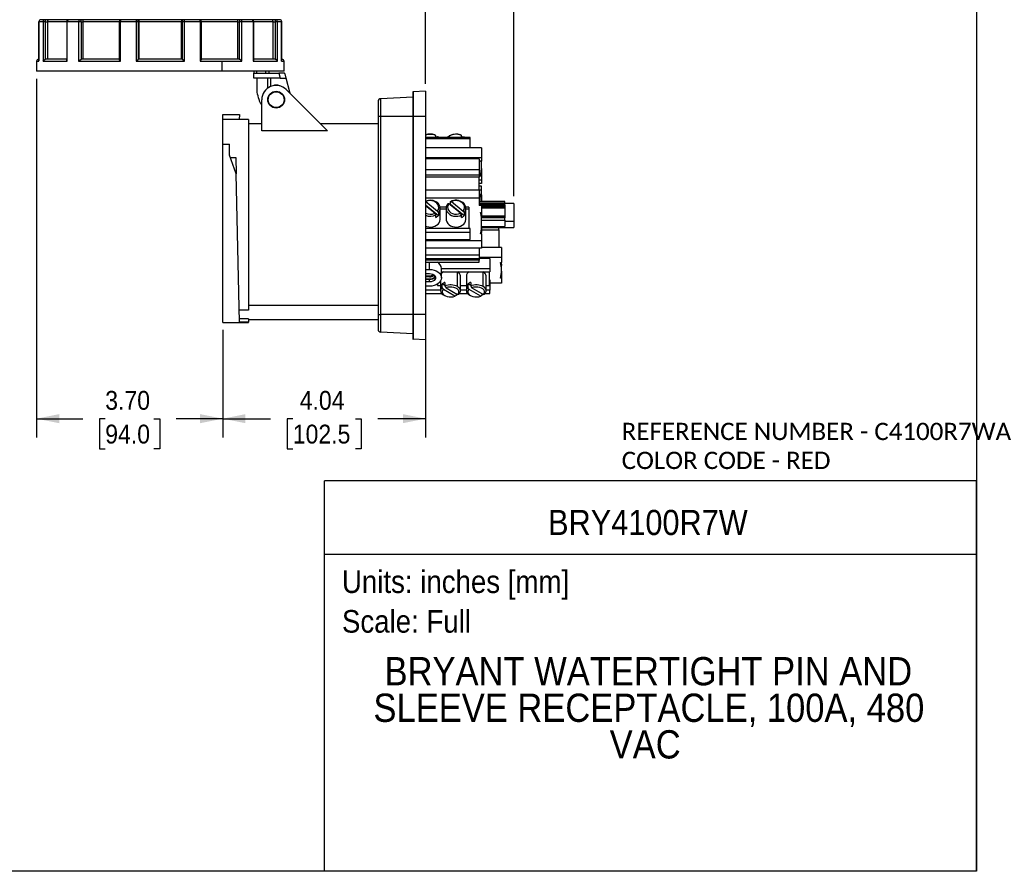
# Model space of a CAD drawing. Header units: inches. Extents: x 0 to 33.6, y 0 to 25.5.
# Tile 2 of 6: x 14 to 33.6, y 0 to 16.9. Entities that reach past the tile are written whole.
import ezdxf
from ezdxf.enums import TextEntityAlignment as Align

# ---------------------------------------------------------------- set-up
doc = ezdxf.new("R2010")
doc.units = ezdxf.units.IN
doc.header["$LTSCALE"] = 3
doc.header["$MEASUREMENT"] = 0
doc.linetypes.add('SLD-Solid', pattern=[0])
doc.layers.add('DIMENSIONS', color=140, linetype='SLD-Solid', lineweight=25)
doc.layers.add('TEXT', color=140, linetype='SLD-Solid', lineweight=25)
doc.layers.add('SLD-DEFPOINTS', color=7, linetype='Continuous')
doc.styles.add('SLDTEXTSTYLE0', font='GOTHIC.TTF', dxfattribs={"width": 0.913})
doc.styles.add('SLDTEXTSTYLE1', font='CALIBRI.TTF')
doc.dimstyles.new('SLDDIMSTYLE0', dxfattribs={"dimtxt": 0.375, "dimasz": 0.45, "dimexe": 0, "dimexo": 0.0625, "dimgap": 0.09375, "dimtad": 0, "dimtih": 1, "dimtoh": 1, "dimrnd": 1e-09, "dimzin": 12, "dimdsep": 46, "dimtxsty": 'SLDTEXTSTYLE0', "dimsah": 1, "dimcen": 0.09, "dimadec": 0, "dimazin": 3, "dimtfac": 1, "dimtofl": 0, "dimtmove": 0, "dimatfit": 3, "dimfxl": 0, "dimfrac": 2, "dimtolj": 1, "dimtzin": 12, "dimarcsym": 0})
doc.dimstyles.new('SLDDIMSTYLE4', dxfattribs={"dimtxt": 0.375, "dimasz": 0.45, "dimexe": 0, "dimexo": 0.0625, "dimgap": 0.09375, "dimtad": 0, "dimtih": 1, "dimtoh": 1, "dimrnd": 1e-09, "dimzin": 4, "dimdsep": 46, "dimtxsty": 'SLDTEXTSTYLE0', "dimsah": 1, "dimcen": 0.09, "dimadec": 0, "dimazin": 1, "dimtfac": 1, "dimtofl": 0, "dimtmove": 0, "dimatfit": 3, "dimfxl": 0, "dimfrac": 2, "dimtolj": 1, "dimtzin": 12, "dimarcsym": 0})

# ---------------------------------------------------------------- blocks, each defined once
blk = doc.blocks.new('Block2')
at = {"color": 7, "linetype": 'SLD-Solid', "lineweight": 18}
for q in [(33, 25.5), (0, 0)]:
    blk.add_line((33, 0), q, dxfattribs=at)
blk = doc.blocks.new('SW_NOTE_0')
at = {"layer": 'TEXT', "color": 0, "insert": (0, 0.575), "char_height": 0.45, "attachment_point": 1, "style": 'SLDTEXTSTYLE0'}
blk.add_mtext('Scale: Full', dxfattribs=at)
blk = doc.blocks.new('SW_NOTE_0_1')
at = {"layer": 'TEXT', "color": 0, "insert": (0, 0.575), "char_height": 0.45, "attachment_point": 1, "style": 'SLDTEXTSTYLE0'}
blk.add_mtext('Units: inches [mm]', dxfattribs=at)
blk = doc.blocks.new('Block1')
at = {"layer": 'TEXT'}
for p, q in [((33, 7.767), (20.037, 7.767)), ((20.037, 0), (20.037, 7.767)), ((33, 0), (33, 7.767)), ((20.037, 6.307), (33, 6.307)), ((33, 0), (20.037, 0))]:
    blk.add_line(p, q, dxfattribs=at)
for name, p in [('SW_NOTE_0_1', (20.384, 5.41)), ('SW_NOTE_0', (20.384, 4.621))]:
    blk.add_blockref(name, p, dxfattribs=at)
at = {"layer": 'TEXT', "color": 140, "style": 'SLDTEXTSTYLE0', "width": 0.913}
for tag, height, p in [('AUTOATTR0', 0.5, (24.484, 6.538)), ('AUTOATTR1_0', 0.562, (21.231, 3.53)), ('AUTOATTR1_1', 0.562, (21.01, 2.803)), ('AUTOATTR1_2', 0.562, (25.708, 2.075))]:
    blk.add_attdef(tag, text='', height=height, dxfattribs=at).set_placement(p, align=Align.BOTTOM_LEFT)
blk = doc.blocks.new('_D_8')
at = {"layer": 'DIMENSIONS'}
for p, q in [((14.311, 15.763), (14.311, 8.627)), ((18.012, 10.767), (18.012, 8.627)), ((14.311, 9.002), (15.233, 9.002)), ((15.676, 8.999), (15.562, 8.999)), ((15.562, 8.999), (15.562, 8.404)), ((16.646, 8.999), (16.76, 8.999)), ((16.76, 8.999), (16.76, 8.404)), ((18.012, 9.002), (17.089, 9.002)), ((15.562, 8.404), (15.676, 8.404)), ((16.76, 8.404), (16.646, 8.404))]:
    blk.add_line(p, q, dxfattribs=at)
for points in [[(14.311, 9.002), (14.761, 8.912), (14.761, 9.092)], [(18.012, 9.002), (17.562, 9.092), (17.562, 8.912)]]:
    blk.add_solid(points, dxfattribs=at)
at = {"layer": 'DIMENSIONS', "char_height": 0.375, "attachment_point": 1, "style": 'SLDTEXTSTYLE0'}
for s, insert in [('3.70', (15.676, 9.554)), ('94.0', (15.676, 8.883))]:
    blk.add_mtext(s, dxfattribs=dict(at, insert=insert))
blk = doc.blocks.new('_D_9')
at = {"layer": 'DIMENSIONS'}
for p, q in [((22.047, 10.924), (22.047, 8.627)), ((18.012, 10.767), (18.012, 8.627)), ((18.012, 9.002), (18.963, 9.002)), ((19.406, 8.999), (19.292, 8.999)), ((19.292, 8.999), (19.292, 8.404)), ((20.653, 8.999), (20.767, 8.999)), ((20.767, 8.999), (20.767, 8.404)), ((22.047, 9.002), (21.096, 9.002)), ((19.292, 8.404), (19.406, 8.404)), ((20.767, 8.404), (20.653, 8.404))]:
    blk.add_line(p, q, dxfattribs=at)
for points in [[(18.012, 9.002), (18.462, 8.912), (18.462, 9.092)], [(22.047, 9.002), (21.597, 9.092), (21.597, 8.912)]]:
    blk.add_solid(points, dxfattribs=at)
at = {"layer": 'DIMENSIONS', "char_height": 0.375, "attachment_point": 1, "style": 'SLDTEXTSTYLE0'}
for s, insert in [('4.04', (19.544, 9.554)), ('102.5', (19.406, 8.883))]:
    blk.add_mtext(s, dxfattribs=dict(at, insert=insert))
blk = doc.blocks.new('_D_10')
at = {"layer": 'DIMENSIONS'}
for p, q in [((22.047, 15.663), (22.047, 19.07)), ((23.799, 13.429), (23.799, 19.07)), ((19.544, 18.693), (19.43, 18.693)), ((19.43, 18.693), (19.43, 18.097)), ((20.514, 18.693), (20.629, 18.693)), ((20.629, 18.693), (20.629, 18.097)), ((22.047, 18.695), (20.957, 18.695)), ((23.799, 18.695), (22.047, 18.695)), ((19.43, 18.097), (19.544, 18.097)), ((20.629, 18.097), (20.514, 18.097))]:
    blk.add_line(p, q, dxfattribs=at)
for points in [[(22.047, 18.695), (22.497, 18.605), (22.497, 18.785)], [(23.799, 18.695), (23.349, 18.785), (23.349, 18.605)]]:
    blk.add_solid(points, dxfattribs=at)
at = {"layer": 'DIMENSIONS', "char_height": 0.375, "attachment_point": 1, "style": 'SLDTEXTSTYLE0'}
for s, insert in [('1.75', (19.544, 19.248)), ('44.5', (19.544, 18.576))]:
    blk.add_mtext(s, dxfattribs=dict(at, insert=insert))
blk = doc.blocks.new('SW_NOTE_0_3')
at = {"layer": 'TEXT', "color": 0, "char_height": 0.34375, "attachment_point": 1, "style": 'SLDTEXTSTYLE1'}
for s, insert in [('REFERENCE NUMBER - C4100R7WA ', (0, 0.458)), ('COLOR CODE - RED', (0, -0.118))]:
    blk.add_mtext(s, dxfattribs=dict(at, insert=insert))

msp = doc.modelspace()

# ---------------------------------------------------------------- linework, layer by layer
at = {"color": 7, "linetype": 'SLD-Solid'}
for p, q in [((33, 25.5), (33, 0)), ((33, 0), (0, 0))]:
    msp.add_line(p, q, dxfattribs=at)
for p, q in [((14.358, 16.897), (14.358, 16.117)), ((14.358, 16.11), (14.358, 16.897)), ((14.441, 16.897), (14.358, 16.897)), ((14.358, 16.897), (14.358, 16.897)), ((14.478, 16.936), (14.397, 16.936)), ((14.441, 16.897), (14.441, 16.11)), ((14.489, 16.897), (14.441, 16.897)), ((14.555, 16.936), (14.478, 16.936)), ((14.489, 16.149), (14.489, 16.897)), ((14.489, 16.897), (14.53, 16.897)), ((14.53, 16.897), (14.53, 16.149)), ((14.912, 16.897), (14.53, 16.897)), ((14.952, 16.936), (14.555, 16.936)), ((14.912, 16.897), (14.912, 16.135)), ((14.922, 16.897), (14.912, 16.897)), ((14.922, 16.11), (14.922, 16.897)), ((15.148, 16.897), (14.922, 16.897)), ((15.174, 16.936), (14.952, 16.936)), ((15.148, 16.897), (15.148, 16.11)), ((15.202, 16.897), (15.148, 16.897)), ((15.23, 16.936), (15.174, 16.936)), ((15.202, 16.149), (15.202, 16.897)), ((15.202, 16.897), (15.232, 16.897)), ((15.994, 16.936), (15.23, 16.936)), ((15.232, 16.897), (15.232, 16.149)), ((15.955, 16.897), (15.232, 16.897)), ((15.955, 16.897), (15.955, 16.147)), ((15.981, 16.897), (15.955, 16.897)), ((15.981, 16.11), (15.981, 16.897)), ((16.291, 16.897), (15.981, 16.897)), ((16.298, 16.936), (15.994, 16.936)), ((16.291, 16.897), (16.291, 16.11)), ((16.336, 16.897), (16.291, 16.897)), ((16.319, 16.936), (16.298, 16.936)), ((17.224, 16.936), (16.319, 16.936)), ((16.336, 16.149), (16.336, 16.897)), ((16.336, 16.897), (16.347, 16.897)), ((16.347, 16.897), (16.347, 16.149)), ((17.196, 16.897), (16.347, 16.897)), ((17.196, 16.149), (17.196, 16.897)), ((17.196, 16.897), (17.207, 16.897)), ((17.207, 16.897), (17.207, 16.149)), ((17.252, 16.897), (17.207, 16.897)), ((17.245, 16.936), (17.224, 16.936)), ((17.549, 16.936), (17.245, 16.936)), ((17.252, 16.11), (17.252, 16.897)), ((17.562, 16.897), (17.252, 16.897)), ((18.313, 16.936), (17.549, 16.936)), ((17.562, 16.897), (17.562, 16.11)), ((17.588, 16.897), (17.562, 16.897)), ((17.588, 16.147), (17.588, 16.897)), ((18.311, 16.897), (17.588, 16.897)), ((18.311, 16.149), (18.311, 16.897)), ((18.311, 16.897), (18.341, 16.897)), ((18.369, 16.936), (18.313, 16.936)), ((18.341, 16.897), (18.341, 16.149)), ((18.395, 16.897), (18.341, 16.897)), ((18.591, 16.936), (18.369, 16.936)), ((18.395, 16.11), (18.395, 16.897)), ((18.621, 16.897), (18.395, 16.897)), ((18.988, 16.936), (18.591, 16.936)), ((18.621, 16.897), (18.621, 16.11)), ((18.631, 16.897), (18.621, 16.897)), ((18.631, 16.135), (18.631, 16.897)), ((19.013, 16.897), (18.631, 16.897)), ((19.065, 16.936), (18.988, 16.936)), ((19.013, 16.149), (19.013, 16.897)), ((19.013, 16.897), (19.054, 16.897)), ((19.054, 16.897), (19.054, 16.149)), ((19.102, 16.897), (19.054, 16.897)), ((19.146, 16.936), (19.065, 16.936)), ((19.102, 16.11), (19.102, 16.897)), ((19.185, 16.897), (19.102, 16.897)), ((19.185, 16.117), (19.185, 16.897)), ((19.185, 16.897), (19.185, 16.11)), ((19.185, 16.897), (19.185, 16.897)), ((14.311, 16.11), (14.311, 15.913)), ((14.311, 16.11), (14.358, 16.11)), ((14.358, 16.149), (14.35, 16.149)), ((14.358, 16.11), (14.358, 16.117)), ((14.441, 16.11), (14.922, 16.11)), ((14.912, 16.149), (14.491, 16.149)), ((15.148, 16.11), (15.981, 16.11)), ((15.957, 16.149), (15.204, 16.149)), ((16.291, 16.11), (17.252, 16.11)), ((17.206, 16.149), (16.337, 16.149)), ((17.562, 16.11), (18.002, 16.11)), ((18.339, 16.149), (17.586, 16.149)), ((18.002, 16.11), (18.395, 16.11)), ((18.002, 15.913), (18.002, 16.11)), ((18.621, 16.11), (19.102, 16.11)), ((19.052, 16.149), (18.631, 16.149)), ((19.193, 16.149), (19.185, 16.149)), ((19.185, 16.11), (19.185, 16.117)), ((19.185, 16.11), (19.232, 16.11)), ((19.232, 15.913), (19.232, 16.11)), ((14.441, 15.913), (14.311, 15.913)), ((18.002, 15.913), (14.441, 15.913)), ((19.232, 15.913), (18.002, 15.913)), ((18.633, 15.913), (18.633, 15.873)), ((18.633, 15.775), (18.633, 15.873)), ((18.633, 15.873), (19.127, 15.873)), ((18.692, 15.873), (18.692, 15.913)), ((18.863, 15.913), (18.863, 15.873)), ((18.937, 15.873), (18.937, 15.913)), ((19.127, 15.873), (19.153, 15.775)), ((19.234, 15.873), (19.127, 15.873)), ((19.153, 15.775), (18.633, 15.775)), ((18.695, 15.493), (18.695, 15.775)), ((18.905, 15.775), (18.905, 15.576)), ((18.968, 15.611), (18.968, 15.775)), ((19.153, 15.775), (19.275, 15.775)), ((19.275, 15.775), (19.253, 15.859)), ((19.35, 15.495), (19.275, 15.775)), ((19.276, 15.548), (20.098, 14.726)), ((21.791, 15.493), (21.791, 15.011)), ((22.047, 15.513), (21.801, 15.502)), ((21.801, 15.502), (21.801, 15.011)), ((22.047, 15.513), (22.047, 15.011)), ((18.789, 14.726), (18.789, 15.346)), ((21.102, 15.306), (21.102, 15.011)), ((21.791, 15.398), (21.158, 15.365)), ((21.158, 15.011), (21.158, 15.365)), ((18.012, 15.051), (18.345, 15.051)), ((18.012, 14.952), (18.012, 15.051)), ((18.523, 14.952), (18.012, 14.952)), ((18.012, 14.458), (18.012, 14.952)), ((18.345, 15.051), (18.343, 14.952)), ((18.523, 14.952), (18.523, 11.161)), ((21.158, 15.011), (21.102, 15.011)), ((21.102, 15.011), (21.102, 11.074)), ((21.158, 11.074), (21.158, 15.011)), ((21.791, 15.011), (21.158, 15.011)), ((21.801, 15.011), (21.791, 15.011)), ((21.791, 15.011), (21.791, 11.074)), ((22.047, 15.011), (21.801, 15.011)), ((21.801, 15.011), (21.801, 11.074)), ((22.047, 15.011), (22.047, 11.074)), ((18.789, 14.866), (18.523, 14.866)), ((20.098, 14.726), (18.789, 14.726)), ((21.102, 14.866), (19.959, 14.866)), ((22.933, 14.593), (22.047, 14.593)), ((22.047, 14.577), (22.933, 14.577)), ((22.252, 14.593), (22.252, 14.636)), ((22.252, 14.597), (22.283, 14.616)), ((22.305, 14.604), (22.305, 14.593)), ((22.305, 14.604), (22.316, 14.593)), ((22.538, 14.635), (22.518, 14.624)), ((22.763, 14.593), (22.763, 14.636)), ((22.763, 14.597), (22.795, 14.616)), ((22.817, 14.604), (22.817, 14.593)), ((22.817, 14.604), (22.828, 14.593)), ((22.933, 14.577), (22.933, 14.593)), ((22.933, 14.387), (22.933, 14.577)), ((18.012, 14.458), (18.149, 14.458)), ((18.012, 10.917), (18.012, 14.458)), ((18.149, 14.24), (18.149, 14.458)), ((23.161, 14.387), (22.047, 14.387)), ((23.161, 14.387), (23.161, 14.187)), ((18.283, 13.874), (18.149, 14.24)), ((18.166, 14.194), (18.276, 14.194)), ((18.276, 14.194), (18.283, 13.874)), ((23.161, 14.187), (22.047, 14.187)), ((23.11, 14.169), (22.047, 14.169)), ((23.11, 14.169), (23.11, 13.954)), ((23.161, 14.12), (23.11, 14.12)), ((23.161, 14.187), (23.161, 14.12)), ((23.161, 14.037), (23.161, 14.12)), ((22.047, 13.954), (23.11, 13.954)), ((23.11, 13.954), (23.11, 13.846)), ((23.161, 13.976), (23.161, 13.835)), ((18.348, 10.919), (18.283, 13.874)), ((23.11, 13.846), (22.047, 13.846)), ((23.11, 13.805), (22.047, 13.805)), ((23.11, 13.846), (23.11, 13.805)), ((23.161, 13.826), (23.11, 13.826)), ((23.11, 13.552), (23.11, 13.805)), ((23.161, 13.744), (23.11, 13.744)), ((23.161, 13.835), (23.142, 13.835)), ((23.161, 13.835), (23.161, 13.826)), ((23.161, 13.826), (23.161, 13.744)), ((23.161, 13.744), (23.161, 13.677)), ((22.047, 13.552), (23.11, 13.552)), ((23.161, 13.677), (23.11, 13.677)), ((23.161, 13.623), (23.11, 13.623)), ((23.11, 13.552), (23.11, 13.396)), ((23.161, 13.547), (23.11, 13.547)), ((23.161, 13.547), (23.161, 13.623)), ((23.161, 13.468), (23.161, 13.547)), ((22.047, 13.396), (23.11, 13.396)), ((22.047, 13.318), (22.053, 13.318)), ((22.053, 13.318), (22.283, 13.131)), ((22.543, 13.266), (22.543, 13.318)), ((22.565, 13.318), (22.795, 13.131)), ((23.11, 13.468), (23.161, 13.468)), ((23.11, 13.396), (23.11, 13.24)), ((23.622, 13.321), (23.11, 13.321)), ((23.142, 13.454), (23.161, 13.454)), ((23.161, 13.454), (23.161, 13.468)), ((23.161, 13.454), (23.161, 13.33)), ((23.622, 13.292), (23.622, 13.321)), ((22.047, 13.253), (22.305, 13.045)), ((22.23, 13.088), (22.047, 13.236)), ((22.459, 13.211), (22.336, 13.211)), ((22.338, 12.972), (22.338, 13.186)), ((22.457, 13.171), (22.338, 13.171)), ((22.457, 13.186), (22.457, 12.972)), ((22.742, 13.088), (22.511, 13.275)), ((22.543, 13.266), (22.817, 13.045)), ((22.909, 13.211), (22.848, 13.211)), ((22.85, 12.972), (22.85, 13.186)), ((22.909, 13.171), (22.85, 13.171)), ((22.909, 13.211), (22.909, 13.171)), ((22.909, 13.171), (22.909, 12.785)), ((23.11, 13.292), (23.622, 13.292)), ((23.11, 13.268), (23.622, 13.268)), ((23.11, 13.256), (23.622, 13.256)), ((23.161, 13.24), (23.11, 13.24)), ((23.161, 13.24), (23.161, 13.105)), ((23.622, 13.23), (23.161, 13.23)), ((23.622, 13.215), (23.161, 13.215)), ((23.622, 13.2), (23.161, 13.2)), ((23.161, 13.192), (23.622, 13.192)), ((23.622, 13.268), (23.622, 13.292)), ((23.799, 13.279), (23.622, 13.279)), ((23.622, 13.256), (23.622, 13.268)), ((23.622, 13.256), (23.622, 13.23)), ((23.622, 13.23), (23.622, 13.215)), ((23.622, 13.215), (23.622, 13.2)), ((23.622, 13.2), (23.622, 13.029)), ((23.799, 13.279), (23.799, 12.925)), ((22.252, 13.002), (22.252, 13.054)), ((22.305, 13.097), (22.305, 13.045)), ((22.763, 13.002), (22.763, 13.054)), ((22.817, 13.097), (22.817, 13.045)), ((23.142, 13.105), (23.161, 13.105)), ((23.161, 13.002), (23.156, 13.002)), ((23.622, 12.997), (23.156, 12.997)), ((23.16, 12.951), (23.622, 12.951)), ((23.161, 13.105), (23.161, 13.002)), ((23.622, 13.029), (23.161, 13.029)), ((23.161, 13.021), (23.622, 13.021)), ((23.622, 13.021), (23.622, 13.029)), ((23.622, 13.021), (23.622, 12.997)), ((23.622, 12.951), (23.622, 12.997)), ((23.622, 12.951), (23.622, 12.824)), ((23.799, 12.925), (23.622, 12.925)), ((23.799, 12.925), (23.799, 12.807)), ((22.933, 12.785), (22.047, 12.785)), ((22.933, 12.714), (22.933, 12.785)), ((23.158, 12.755), (23.504, 12.755)), ((23.161, 12.82), (23.161, 12.89)), ((23.161, 12.824), (23.622, 12.824)), ((23.161, 12.807), (23.799, 12.807)), ((23.504, 12.755), (23.504, 12.807)), ((23.504, 12.755), (23.504, 12.408)), ((22.047, 12.714), (22.933, 12.714)), ((22.047, 12.563), (22.933, 12.563)), ((23.161, 12.54), (22.047, 12.54)), ((22.933, 12.563), (22.933, 12.714)), ((23.161, 12.675), (23.142, 12.675)), ((23.161, 12.675), (23.161, 12.54)), ((23.161, 12.54), (23.161, 12.394)), ((23.161, 12.394), (22.047, 12.394)), ((23.11, 12.394), (23.11, 12.261)), ((23.555, 12.408), (23.161, 12.408)), ((23.555, 12.408), (23.555, 12.207)), ((22.047, 12.261), (23.11, 12.261)), ((23.11, 12.183), (22.047, 12.183)), ((23.11, 12.153), (22.047, 12.153)), ((23.11, 12.261), (23.11, 12.183)), ((23.555, 12.207), (23.11, 12.207)), ((23.327, 12.19), (23.11, 12.19)), ((23.11, 12.183), (23.11, 12.153)), ((23.11, 12.115), (23.11, 12.153)), ((23.327, 12.19), (23.327, 11.983)), ((23.555, 12.207), (23.555, 12.109)), ((22.047, 12.115), (22.126, 12.115)), ((22.047, 11.971), (22.126, 11.971)), ((22.126, 11.971), (22.126, 12.115)), ((22.126, 12.115), (22.152, 12.115)), ((22.152, 12.115), (23.11, 12.115)), ((22.362, 11.804), (22.362, 11.99)), ((23.327, 11.983), (22.362, 11.983)), ((23.327, 11.983), (23.327, 11.921)), ((23.535, 12.109), (23.555, 12.109)), ((23.552, 12.109), (23.555, 12.048)), ((23.555, 11.953), (23.555, 12.048)), ((22.047, 11.887), (22.126, 11.887)), ((22.047, 11.844), (22.126, 11.844)), ((22.126, 11.823), (22.047, 11.823)), ((22.047, 11.782), (22.126, 11.782)), ((22.047, 11.773), (22.126, 11.773)), ((22.126, 11.823), (22.126, 11.844)), ((22.126, 11.773), (22.126, 11.782)), ((22.126, 11.72), (22.126, 11.773)), ((22.362, 11.921), (23.327, 11.921)), ((22.682, 11.628), (22.682, 11.921)), ((22.74, 11.546), (22.74, 11.84)), ((22.858, 11.84), (22.858, 11.546)), ((23.194, 11.628), (23.194, 11.921)), ((23.252, 11.546), (23.252, 11.84)), ((23.311, 11.921), (23.311, 11.65)), ((23.327, 11.762), (23.311, 11.762)), ((23.327, 11.762), (23.327, 11.555)), ((23.555, 11.797), (23.535, 11.797)), ((23.555, 11.938), (23.555, 11.797)), ((23.555, 11.938), (23.555, 11.938)), ((23.555, 11.797), (23.555, 11.698)), ((22.126, 11.72), (22.047, 11.72)), ((22.126, 11.637), (22.047, 11.637)), ((22.346, 11.555), (22.047, 11.555)), ((22.287, 11.682), (22.287, 11.65)), ((22.287, 11.65), (22.346, 11.65)), ((22.346, 11.744), (22.346, 11.546)), ((22.38, 11.611), (22.38, 11.682)), ((22.433, 11.651), (22.38, 11.682)), ((22.632, 11.439), (22.401, 11.574)), ((22.433, 11.713), (22.433, 11.642)), ((22.454, 11.605), (22.685, 11.47)), ((22.74, 11.65), (22.858, 11.65)), ((22.858, 11.555), (22.74, 11.555)), ((22.892, 11.611), (22.892, 11.682)), ((22.945, 11.651), (22.892, 11.682)), ((23.144, 11.439), (22.913, 11.574)), ((22.945, 11.713), (22.945, 11.642)), ((22.966, 11.605), (23.197, 11.47)), ((23.252, 11.65), (23.311, 11.65)), ((23.327, 11.555), (23.252, 11.555)), ((23.555, 11.698), (23.327, 11.698)), ((23.327, 11.492), (23.327, 11.555)), ((22.047, 11.492), (22.369, 11.492)), ((22.408, 11.462), (22.428, 11.451)), ((22.653, 11.489), (22.653, 11.45)), ((22.718, 11.492), (22.88, 11.492)), ((22.92, 11.462), (22.94, 11.451)), ((23.165, 11.489), (23.165, 11.45)), ((23.23, 11.492), (23.327, 11.492)), ((18.523, 11.161), (18.342, 11.161)), ((18.523, 11.256), (21.102, 11.256)), ((18.523, 10.985), (18.346, 10.985)), ((18.523, 10.985), (18.523, 10.919)), ((18.523, 10.972), (21.102, 10.972)), ((21.102, 11.074), (21.158, 11.074)), ((21.102, 11.074), (21.102, 10.78)), ((21.158, 10.721), (21.158, 11.074)), ((21.791, 11.074), (21.158, 11.074)), ((21.801, 11.074), (21.791, 11.074)), ((21.791, 11.074), (21.791, 10.593)), ((22.047, 11.074), (21.801, 11.074)), ((21.801, 11.074), (21.801, 10.583)), ((22.047, 11.074), (22.047, 10.572)), ((18.012, 10.917), (18.327, 10.917)), ((18.327, 10.917), (18.523, 10.917)), ((18.523, 10.919), (18.348, 10.919)), ((18.523, 10.917), (18.523, 10.919)), ((21.791, 10.688), (21.158, 10.721)), ((22.047, 10.572), (21.801, 10.583))]:
    msp.add_line(p, q)
at = {"flags": 128}
for points in [[(15.174, 16.936), (15.169, 16.936), (15.164, 16.933), (15.16, 16.93), (15.156, 16.925), (15.153, 16.919), (15.15, 16.912), (15.149, 16.905), (15.148, 16.897)], [(15.981, 16.897), (15.982, 16.905), (15.982, 16.912), (15.984, 16.919), (15.985, 16.925), (15.987, 16.93), (15.989, 16.933), (15.992, 16.936), (15.994, 16.936)], [(17.549, 16.936), (17.551, 16.936), (17.554, 16.933), (17.556, 16.93), (17.558, 16.925), (17.559, 16.919), (17.561, 16.912), (17.561, 16.905), (17.562, 16.897)], [(18.395, 16.897), (18.394, 16.905), (18.393, 16.912), (18.39, 16.919), (18.387, 16.925), (18.383, 16.93), (18.379, 16.933), (18.374, 16.936), (18.369, 16.936)], [(22.283, 13.131), (22.301, 13.161), (22.308, 13.194), (22.306, 13.226), (22.294, 13.258), (22.273, 13.286), (22.245, 13.31), (22.21, 13.327), (22.171, 13.336), (22.13, 13.338), (22.09, 13.332), (22.053, 13.318)], [(22.795, 13.131), (22.812, 13.161), (22.82, 13.194), (22.818, 13.226), (22.806, 13.258), (22.785, 13.286), (22.756, 13.31), (22.721, 13.327), (22.682, 13.336), (22.642, 13.338), (22.602, 13.332), (22.565, 13.318)], [(22.49, 13.275), (22.471, 13.245), (22.459, 13.212), (22.457, 13.179), (22.463, 13.145), (22.478, 13.114), (22.5, 13.086), (22.53, 13.062), (22.565, 13.043), (22.604, 13.032), (22.645, 13.027), (22.686, 13.029), (22.727, 13.038), (22.763, 13.054)], [(22.511, 13.275), (22.494, 13.245), (22.486, 13.212), (22.489, 13.179), (22.501, 13.148), (22.522, 13.12), (22.55, 13.096), (22.585, 13.079), (22.624, 13.07), (22.665, 13.068), (22.705, 13.074), (22.742, 13.088)], [(22.531, 13.259), (22.536, 13.261), (22.543, 13.266)], [(22.047, 12.832), (22.071, 12.823), (22.111, 12.814), (22.152, 12.813), (22.193, 12.818), (22.231, 12.83), (22.265, 12.848), (22.295, 12.871), (22.317, 12.899), (22.332, 12.93), (22.338, 12.963), (22.338, 12.972)], [(22.457, 12.972), (22.459, 12.947), (22.47, 12.915), (22.488, 12.885), (22.514, 12.859), (22.546, 12.838), (22.583, 12.823), (22.623, 12.814), (22.664, 12.813), (22.704, 12.818), (22.743, 12.83), (22.777, 12.848), (22.806, 12.871), (22.829, 12.899), (22.844, 12.93), (22.85, 12.963), (22.85, 12.972)], [(22.126, 11.971), (22.172, 11.968), (22.216, 11.958), (22.257, 11.943), (22.293, 11.922), (22.322, 11.897), (22.344, 11.868), (22.357, 11.837), (22.362, 11.804), (22.357, 11.771), (22.344, 11.74), (22.322, 11.711), (22.293, 11.686), (22.257, 11.665), (22.216, 11.65), (22.172, 11.64), (22.126, 11.637)], [(22.126, 11.887), (22.159, 11.884), (22.19, 11.874), (22.215, 11.859), (22.233, 11.839), (22.243, 11.816), (22.243, 11.792), (22.233, 11.769), (22.215, 11.749), (22.19, 11.734), (22.159, 11.724), (22.126, 11.72)], [(22.38, 11.611), (22.36, 11.589), (22.349, 11.565), (22.346, 11.541), (22.353, 11.517), (22.367, 11.494), (22.39, 11.473), (22.408, 11.462)], [(22.401, 11.574), (22.384, 11.552), (22.376, 11.529), (22.378, 11.505), (22.39, 11.482), (22.411, 11.461), (22.44, 11.444), (22.475, 11.432), (22.514, 11.425), (22.555, 11.424), (22.595, 11.428), (22.632, 11.439)], [(22.685, 11.47), (22.702, 11.492), (22.71, 11.515), (22.708, 11.539), (22.696, 11.562), (22.675, 11.583), (22.646, 11.599), (22.611, 11.612), (22.572, 11.619), (22.531, 11.62), (22.491, 11.615), (22.454, 11.605)], [(22.706, 11.481), (22.723, 11.499), (22.734, 11.517), (22.739, 11.537), (22.739, 11.557), (22.733, 11.577), (22.721, 11.595), (22.704, 11.612), (22.682, 11.628)], [(22.892, 11.611), (22.872, 11.589), (22.861, 11.565), (22.858, 11.541), (22.864, 11.517), (22.879, 11.494), (22.902, 11.473), (22.92, 11.462)], [(22.913, 11.574), (22.896, 11.552), (22.888, 11.529), (22.89, 11.505), (22.902, 11.482), (22.923, 11.461), (22.952, 11.444), (22.987, 11.432), (23.026, 11.425), (23.067, 11.424), (23.107, 11.428), (23.144, 11.439)], [(23.197, 11.47), (23.214, 11.492), (23.222, 11.515), (23.22, 11.539), (23.208, 11.562), (23.187, 11.583), (23.158, 11.599), (23.123, 11.612), (23.084, 11.619), (23.043, 11.62), (23.003, 11.615), (22.966, 11.605)], [(23.218, 11.481), (23.235, 11.499), (23.246, 11.517), (23.251, 11.537), (23.251, 11.557), (23.245, 11.577), (23.233, 11.595), (23.216, 11.612), (23.194, 11.628)]]:
    msp.add_lwpolyline(points, dxfattribs=at)
for radius in [0.167, 0.157]:
    msp.add_circle((19.075, 15.346), radius)
for centre, radius, start, end in [((14.397, 16.897), 0.0394, 90, 180), ((14.397, 16.897), 0.039, 90.5633, 180.5524), ((14.48, 16.898), 0.0384, 91.6002, 181.5155), ((14.443, 16.906), 0.0466, 348.6309, 40.3907), ((14.952, 16.897), 0.0394, 90, 180), ((14.957, 16.901), 0.0355, 99.2236, 186.9194), ((15.167, 16.902), 0.0351, 351.9505, 78.5782), ((15.994, 16.897), 0.0394, 90, 180), ((16.347, 16.907), 0.0569, 148.3093, 189.573), ((16.298, 16.898), 0.0387, 359.0242, 88.9898), ((17.245, 16.898), 0.0387, 91.0102, 180.9758), ((17.196, 16.907), 0.0569, 350.427, 31.6907), ((17.549, 16.897), 0.0394, 0, 90), ((18.376, 16.902), 0.0351, 101.4218, 188.0495), ((18.591, 16.897), 0.0394, 0, 90), ((18.586, 16.901), 0.0355, 353.0806, 80.7764), ((19.1, 16.906), 0.0466, 139.6093, 191.3691), ((19.063, 16.898), 0.0384, 358.4845, 88.3998), ((19.146, 16.897), 0.0394, 0, 90), ((19.146, 16.897), 0.039, 359.4476, 89.4367), ((14.35, 16.11), 0.0394, 90, 180), ((19.193, 16.11), 0.0394, 0, 90), ((19.075, 15.346), 0.285, 45, 180), ((19.075, 15.468), 0.169, 66.5738, 113.4262), ((19.075, 15.421), 0.285, 9.5566, 15), ((21.801, 15.493), 0.00984, 92.5, 180), ((21.161, 15.306), 0.0591, 93, 180), ((22.142, 14.397), 0.265, 70.5024, 110.8893), ((22.141, 14.343), 0.313, 69.3354, 107.5458), ((22.656, 14.381), 0.276, 67.069, 129.9184), ((22.654, 14.408), 0.255, 69.7491, 116.9592), ((22.141, 13.113), 0.232, 52.8783, 113.8921), ((22.653, 13.114), 0.231, 52.8354, 118.2469), ((22.2, 13.186), 0.138, 319.534, 54.0545), ((22.711, 13.186), 0.138, 319.534, 54.0545), ((22.142, 13.267), 0.2, 241.7079, 296.3766), ((22.141, 13.261), 0.235, 246.3137, 297.9779), ((22.165, 13.163), 0.183, 298.1993, 319.7476), ((22.677, 13.163), 0.183, 298.1993, 319.7476), ((21.977, 12.89), 1.184, 349.5421, 10.4579), ((22.206, 11.979), 0.156, 4.1728, 60.5461), ((22.924, 11.953), 0.631, 345.6589, 14.3411), ((22.128, 11.991), 0.147, 269.0034, 301.4643), ((22.131, 11.96), 0.136, 267.8622, 310.1371), ((22.137, 11.89), 0.117, 264.5803, 329.4087), ((22.13, 11.947), 0.165, 268.4223, 304.9928), ((22.469, 11.805), 0.134, 120.4432, 142.9232), ((22.642, 11.832), 0.0986, 4.8963, 63.8202), ((22.956, 11.832), 0.098, 115.9894, 175.2941), ((23.154, 11.832), 0.0986, 4.8963, 63.8202), ((22.498, 11.541), 0.184, 110.7979, 130.0949), ((22.542, 11.359), 0.303, 62.4531, 111.0616), ((23.01, 11.541), 0.184, 110.7979, 130.0949), ((23.054, 11.359), 0.303, 62.4531, 111.0616), ((21.161, 10.78), 0.0591, 180, 267), ((21.801, 10.593), 0.00984, 180, 267.5)]:
    msp.add_arc(centre, radius, start, end)
for points, knots in [([(14.555, 16.936), (14.554, 16.936), (14.554, 16.936), (14.551, 16.936), (14.549, 16.936), (14.544, 16.933), (14.542, 16.931), (14.537, 16.926), (14.535, 16.923), (14.532, 16.916), (14.531, 16.912), (14.53, 16.905), (14.53, 16.901), (14.53, 16.897)], [-1.861143, -1.861143, -1.861143, -1.861143, -1.803083, -1.803083, -1.406465, -1.406465, -1.009326, -1.009326, -0.607096, -0.607096, -0.289377, -0.289377, -0.000015, -0.000015, -0.000015, -0.000015]), ([(15.23, 16.936), (15.23, 16.936), (15.23, 16.936), (15.23, 16.936), (15.231, 16.935), (15.231, 16.933), (15.231, 16.931), (15.232, 16.926), (15.232, 16.922), (15.232, 16.915), (15.232, 16.912), (15.232, 16.905), (15.232, 16.901), (15.232, 16.897)], [-1.861258, -1.861258, -1.861258, -1.861258, -1.796165, -1.796165, -1.397735, -1.397735, -0.993028, -0.993028, -0.600464, -0.600464, -0.288135, -0.288135, -0.000015, -0.000015, -0.000015, -0.000015]), ([(16.319, 16.936), (16.319, 16.936), (16.32, 16.936), (16.323, 16.936), (16.326, 16.935), (16.331, 16.933), (16.334, 16.931), (16.338, 16.926), (16.341, 16.923), (16.344, 16.916), (16.345, 16.912), (16.347, 16.905), (16.347, 16.901), (16.347, 16.897)], [-1.861578, -1.861578, -1.861578, -1.861578, -1.790093, -1.790093, -1.400559, -1.400559, -0.999164, -0.999164, -0.612114, -0.612114, -0.304439, -0.304439, -0.000015, -0.000015, -0.000015, -0.000015]), ([(17.196, 16.897), (17.196, 16.901), (17.196, 16.905), (17.198, 16.912), (17.199, 16.916), (17.202, 16.923), (17.205, 16.926), (17.209, 16.931), (17.212, 16.933), (17.218, 16.936), (17.22, 16.936), (17.223, 16.936), (17.224, 16.936), (17.224, 16.936)], [-1.817624, -1.817624, -1.817624, -1.817624, -1.525926, -1.525926, -1.205653, -1.205653, -0.8002, -0.8002, -0.399828, -0.399828, 0, 0, 0.058556, 0.058556, 0.058556, 0.058556]), ([(18.311, 16.897), (18.311, 16.901), (18.311, 16.905), (18.311, 16.912), (18.311, 16.915), (18.311, 16.922), (18.311, 16.926), (18.312, 16.931), (18.312, 16.933), (18.312, 16.936), (18.313, 16.936), (18.313, 16.936), (18.313, 16.936), (18.313, 16.936)], [-1.813384, -1.813384, -1.813384, -1.813384, -1.522363, -1.522363, -1.205036, -1.205036, -0.804988, -0.804988, -0.400602, -0.400602, 0, 0, 0.062734, 0.062734, 0.062734, 0.062734]), ([(19.013, 16.897), (19.013, 16.9), (19.013, 16.903), (19.012, 16.911), (19.011, 16.915), (19.008, 16.922), (19.006, 16.925), (19.002, 16.93), (19, 16.933), (18.995, 16.935), (18.992, 16.936), (18.989, 16.936), (18.989, 16.936), (18.988, 16.936)], [-1.799523, -1.799523, -1.799523, -1.799523, -1.555361, -1.555361, -1.197808, -1.197808, -0.821163, -0.821163, -0.401402, -0.401402, 0, 0, 0.076614, 0.076614, 0.076614, 0.076614]), ([(14.441, 16.11), (14.442, 16.111), (14.443, 16.114), (14.444, 16.117), (14.446, 16.12), (14.448, 16.124), (14.452, 16.129), (14.456, 16.133), (14.461, 16.137), (14.466, 16.141), (14.472, 16.145), (14.478, 16.147), (14.484, 16.148), (14.487, 16.149), (14.489, 16.149)], [0, 0, 0, 0, 0.0790464, 0.1473197, 0.2048201, 0.2515493, 0.3862286, 0.5026132, 0.5510322, 0.669753, 0.776507, 0.8544324, 0.9285897, 1, 1, 1, 1]), ([(14.922, 16.11), (14.92, 16.114), (14.915, 16.122), (14.912, 16.131), (14.912, 16.135), (14.913, 16.135)], [0, 0, 0, 0, 0.477131, 0.953229, 1, 1, 1, 1]), ([(15.148, 16.11), (15.149, 16.111), (15.151, 16.114), (15.154, 16.117), (15.157, 16.12), (15.161, 16.124), (15.166, 16.129), (15.172, 16.133), (15.177, 16.137), (15.182, 16.141), (15.189, 16.145), (15.194, 16.147), (15.198, 16.148), (15.201, 16.149), (15.202, 16.149)], [0, 0, 0, 0, 0.079046, 0.14732, 0.20482, 0.251549, 0.386229, 0.502613, 0.551032, 0.669753, 0.776507, 0.854432, 0.92859, 1, 1, 1, 1]), ([(15.981, 16.11), (15.977, 16.114), (15.969, 16.123), (15.96, 16.135), (15.955, 16.143), (15.955, 16.146), (15.955, 16.147)], [0, 0, 0, 0, 0.294745, 0.588853, 0.880871, 1, 1, 1, 1]), ([(16.291, 16.11), (16.292, 16.111), (16.294, 16.114), (16.298, 16.117), (16.301, 16.12), (16.305, 16.124), (16.31, 16.129), (16.315, 16.133), (16.32, 16.137), (16.325, 16.141), (16.329, 16.145), (16.332, 16.147), (16.335, 16.148), (16.336, 16.149), (16.336, 16.149)], [0, 0, 0, 0, 0.079046, 0.14732, 0.20482, 0.251549, 0.386229, 0.502613, 0.551032, 0.669753, 0.776507, 0.854432, 0.92859, 1, 1, 1, 1]), ([(17.252, 16.11), (17.251, 16.111), (17.249, 16.114), (17.245, 16.117), (17.242, 16.12), (17.238, 16.124), (17.233, 16.129), (17.226, 16.135), (17.22, 16.14), (17.215, 16.144), (17.211, 16.147), (17.208, 16.148), (17.207, 16.149), (17.207, 16.149)], [0, 0, 0, 0, 0.079072, 0.14736, 0.204865, 0.251588, 0.386351, 0.502691, 0.635253, 0.752561, 0.839586, 0.92162, 1, 1, 1, 1]), ([(17.562, 16.11), (17.566, 16.114), (17.573, 16.123), (17.583, 16.135), (17.588, 16.143), (17.588, 16.146), (17.588, 16.147)], [0, 0, 0, 0, 0.294744, 0.588851, 0.883281, 1, 1, 1, 1]), ([(18.395, 16.11), (18.394, 16.111), (18.392, 16.114), (18.389, 16.117), (18.386, 16.12), (18.382, 16.124), (18.377, 16.129), (18.37, 16.135), (18.363, 16.14), (18.356, 16.144), (18.35, 16.147), (18.345, 16.148), (18.342, 16.149), (18.341, 16.149)], [0, 0, 0, 0, 0.079072, 0.1473604, 0.2048646, 0.251588, 0.3863512, 0.5026907, 0.6352532, 0.7525612, 0.8395855, 0.9216195, 1, 1, 1, 1]), ([(18.621, 16.11), (18.623, 16.114), (18.628, 16.122), (18.631, 16.131), (18.63, 16.135), (18.63, 16.135)], [0, 0, 0, 0, 0.477151, 0.9532698, 1, 1, 1, 1]), ([(19.102, 16.11), (19.101, 16.111), (19.1, 16.114), (19.099, 16.117), (19.097, 16.12), (19.095, 16.124), (19.091, 16.129), (19.085, 16.135), (19.079, 16.14), (19.072, 16.144), (19.066, 16.147), (19.06, 16.148), (19.056, 16.149), (19.054, 16.149)], [0, 0, 0, 0, 0.079072, 0.14736, 0.204865, 0.251588, 0.386351, 0.502691, 0.635253, 0.752561, 0.839586, 0.92162, 1, 1, 1, 1]), ([(19.253, 15.859), (19.252, 15.86), (19.252, 15.861), (19.251, 15.863), (19.25, 15.865), (19.249, 15.866), (19.248, 15.867), (19.246, 15.869), (19.243, 15.872), (19.238, 15.873), (19.235, 15.873), (19.234, 15.873)], [0, 0, 0, 0, 0.1054019, 0.1955168, 0.2703453, 0.3298892, 0.4177621, 0.4994511, 0.6864396, 0.8530393, 1, 1, 1, 1]), ([(18.789, 15.246), (18.779, 15.259), (18.755, 15.29), (18.743, 15.327), (18.736, 15.347)], [0, 0, 0, 0, 0.446978, 1, 1, 1, 1]), ([(23.161, 14.037), (23.161, 14.063), (23.16, 14.098), (23.153, 14.115), (23.151, 14.12)], [0, 0, 0, 0, 0.728833, 1, 1, 1, 1]), ([(23.142, 13.835), (23.142, 13.839), (23.144, 13.848), (23.146, 13.862), (23.148, 13.875), (23.149, 13.888), (23.151, 13.9), (23.152, 13.912), (23.154, 13.924), (23.155, 13.936), (23.157, 13.95), (23.158, 13.967), (23.16, 13.986), (23.16, 14.004), (23.161, 14.021), (23.161, 14.032), (23.161, 14.037)], [0, 0, 0, 0, 0.058835, 0.117042, 0.174622, 0.231579, 0.287914, 0.343631, 0.398732, 0.45322, 0.507097, 0.606778, 0.705887, 0.804447, 0.902477, 1, 1, 1, 1]), ([(23.157, 13.321), (23.157, 13.324), (23.155, 13.363), (23.148, 13.41), (23.142, 13.454)], [0, 0, 0, 0, 0.0781546, 1, 1, 1, 1]), ([(23.161, 12.82), (23.161, 12.783), (23.16, 12.737), (23.154, 12.685), (23.153, 12.675)], [0, 0, 0, 0, 0.817304, 1, 1, 1, 1])]:
    msp.add_open_spline(points, degree=3, knots=knots)
for points in [[(14.489, 16.149), (14.49, 16.149), (14.491, 16.149), (14.491, 16.149)], [(15.202, 16.149), (15.203, 16.149), (15.204, 16.149), (15.204, 16.149)], [(16.336, 16.149), (16.337, 16.149), (16.337, 16.149), (16.337, 16.149)], [(17.207, 16.149), (17.206, 16.149), (17.206, 16.149), (17.206, 16.149)], [(18.341, 16.149), (18.34, 16.149), (18.339, 16.149), (18.339, 16.149)], [(19.054, 16.149), (19.053, 16.149), (19.052, 16.149), (19.052, 16.149)], [(18.736, 15.347), (18.722, 15.396), (18.709, 15.445), (18.695, 15.493)], [(22.252, 14.636), (22.244, 14.64), (22.237, 14.644), (22.23, 14.647)], [(22.283, 14.616), (22.29, 14.612), (22.297, 14.608), (22.305, 14.604)], [(22.763, 14.636), (22.756, 14.64), (22.749, 14.644), (22.742, 14.647)], [(22.795, 14.616), (22.802, 14.612), (22.809, 14.608), (22.817, 14.604)], [(22.543, 13.318), (22.551, 13.318), (22.558, 13.318), (22.565, 13.318)], [(22.283, 13.131), (22.29, 13.121), (22.297, 13.109), (22.305, 13.097)], [(22.511, 13.275), (22.505, 13.275), (22.498, 13.275), (22.49, 13.275)], [(22.795, 13.131), (22.802, 13.121), (22.809, 13.109), (22.817, 13.097)], [(22.252, 13.054), (22.244, 13.066), (22.237, 13.078), (22.23, 13.088)], [(22.763, 13.054), (22.756, 13.066), (22.749, 13.078), (22.742, 13.088)], [(22.401, 11.574), (22.395, 11.585), (22.388, 11.597), (22.38, 11.611)], [(22.433, 11.642), (22.441, 11.629), (22.448, 11.617), (22.454, 11.605)], [(22.913, 11.574), (22.907, 11.585), (22.899, 11.597), (22.892, 11.611)], [(22.945, 11.642), (22.953, 11.629), (22.96, 11.617), (22.966, 11.605)], [(22.653, 11.45), (22.645, 11.446), (22.638, 11.442), (22.632, 11.439)], [(22.685, 11.47), (22.692, 11.473), (22.699, 11.477), (22.706, 11.481)], [(23.165, 11.45), (23.157, 11.446), (23.15, 11.442), (23.144, 11.439)], [(23.197, 11.47), (23.203, 11.473), (23.21, 11.477), (23.218, 11.481)]]:
    msp.add_open_spline(points, degree=3)

# ---------------------------------------------------------------- block references
at = {"layer": 'SLD-DEFPOINTS'}
msp.add_blockref('Block2', (0, 0), dxfattribs=at)
ref = msp.add_blockref('Block1', (0, 0), dxfattribs=at)
ref.add_attrib('AUTOATTR0', 'BRY4100R7W', dxfattribs={"layer": 'TEXT', "height": 0.5, "style": 'SLDTEXTSTYLE0', "width": 0.913}).set_placement((24.484, 6.538), align=Align.BOTTOM_LEFT)
ref.add_attrib('AUTOATTR1_0', 'BRYANT WATERTIGHT PIN AND ', dxfattribs={"layer": 'TEXT', "height": 0.5625, "style": 'SLDTEXTSTYLE0', "width": 0.913}).set_placement((21.231, 3.53), align=Align.BOTTOM_LEFT)
ref.add_attrib('AUTOATTR1_1', 'SLEEVE RECEPTACLE, 100A, 480 ', dxfattribs={"layer": 'TEXT', "height": 0.5625, "style": 'SLDTEXTSTYLE0', "width": 0.913}).set_placement((21.01, 2.803), align=Align.BOTTOM_LEFT)
ref.add_attrib('AUTOATTR1_2', 'VAC', dxfattribs={"layer": 'TEXT', "height": 0.5625, "style": 'SLDTEXTSTYLE0', "width": 0.913}).set_placement((25.708, 2.075), align=Align.BOTTOM_LEFT)
at = {"layer": 'TEXT'}
msp.add_blockref('SW_NOTE_0_3', (25.947, 8.462), dxfattribs=at)

# ---------------------------------------------------------------- dimensions: what is measured, and where the dimension line sits
at = {"layer": 'DIMENSIONS'}
for base, p1, p2, dimstyle, picture, middle in [((23.799, 18.695), (22.047, 15.513), (23.799, 13.279), 'SLDDIMSTYLE0', '_D_10', (20.029, 18.695)), ((18.012, 9.002), (14.311, 15.913), (18.012, 10.917), 'SLDDIMSTYLE4', '_D_8', (16.161, 9.002)), ((22.0471, 9.0022), (18.0116, 10.9168), (22.0471, 11.0743), 'SLDDIMSTYLE0', '_D_9', (20.0294, 9.0022))]:
    dim = msp.add_linear_dim(base=base, p1=p1, p2=p2, dimstyle=dimstyle, dxfattribs=at)
    dim.commit()
    dim.dimension.update_dxf_attribs({"geometry": picture, "text_midpoint": middle, "dimtype": 160})

doc.saveas('drawing.dxf')
